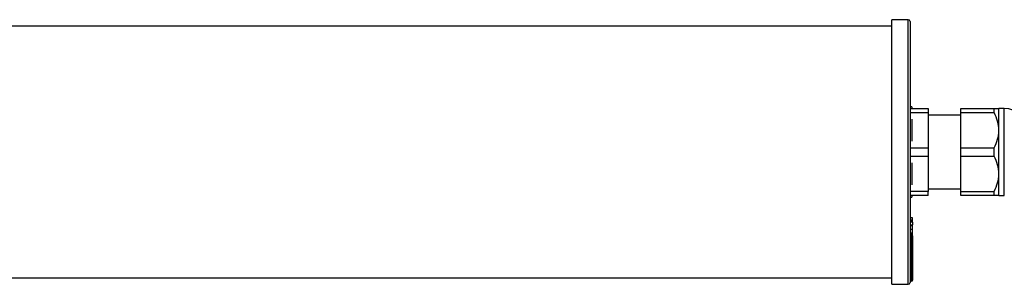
# Model space of a CAD drawing. Header units: millimetres. Extents: x -632 to 1005, y 414 to 492.
# Tile 2 of 5: x 596 to 867, y 416 to 489. Entities that reach past the tile are written whole.
import ezdxf

# ---------------------------------------------------------------- set-up
doc = ezdxf.new("R2010")
doc.units = ezdxf.units.MM

msp = doc.modelspace()

# ---------------------------------------------------------------- linework, layer by layer
at = {"color": 7, "linetype": 'Continuous', "lineweight": 25}
for p, q in [((840.72, 489.28), (836.22, 489.28)), ((836.22, 416.28), (836.22, 489.28)), ((836.22, 487.53), (-625.78, 487.53)), ((841.22, 488.78), (841.22, 416.78)), ((841.72, 465.28), (841.22, 465.28)), ((841.22, 464.78), (846.22, 464.78)), ((841.72, 465.28), (841.72, 464.78)), ((846.22, 464.78), (846.22, 463.64)), ((855.22, 464.78), (864.47, 464.78)), ((855.22, 463.64), (855.22, 464.78)), ((864.47, 463.64), (864.47, 464.78)), ((867.22, 464.78), (865.72, 464.78)), ((865.72, 458.78), (865.72, 464.78)), ((841.22, 463.64), (846.22, 463.64)), ((841.72, 461.81), (841.72, 455.75)), ((846.22, 463.64), (846.22, 453.91)), ((855.22, 462.98), (846.22, 462.98)), ((855.22, 463.64), (864.47, 463.64)), ((855.22, 453.91), (855.22, 463.64)), ((865.72, 446.78), (865.72, 458.78)), ((841.22, 453.91), (846.22, 453.91)), ((846.22, 453.91), (846.22, 451.64)), ((855.22, 453.91), (864.47, 453.91)), ((855.22, 451.64), (855.22, 453.91)), ((864.47, 451.64), (864.47, 453.91)), ((841.22, 451.64), (846.22, 451.64)), ((846.22, 451.64), (846.22, 441.91)), ((855.22, 451.64), (864.47, 451.64)), ((855.22, 441.91), (855.22, 451.64)), ((841.72, 449.81), (841.72, 443.75)), ((865.72, 440.78), (865.72, 446.78)), ((846.22, 441.91), (841.22, 441.91)), ((846.22, 440.78), (841.22, 440.78)), ((841.22, 440.28), (841.72, 440.28)), ((841.72, 440.78), (841.72, 440.28)), ((846.22, 442.58), (855.22, 442.58)), ((846.22, 440.78), (846.22, 441.91)), ((855.22, 441.91), (864.47, 441.91)), ((855.22, 440.78), (855.22, 441.91)), ((864.47, 440.78), (855.22, 440.78)), ((864.47, 440.78), (864.47, 441.91)), ((865.72, 440.78), (867.22, 440.78)), ((841.92, 434.61), (841.22, 434.61)), ((841.92, 434.15), (841.92, 434.61)), ((842.01, 434.01), (841.22, 434.01)), ((841.92, 433.75), (841.22, 433.75)), ((841.92, 433.4), (841.22, 433.4)), ((841.22, 432.7), (841.92, 432.7)), ((841.92, 432.6), (841.22, 432.6)), ((841.92, 432.42), (841.22, 432.42)), ((841.92, 433.4), (841.92, 433.05)), ((841.92, 433.05), (841.92, 432.7)), ((842.01, 432.88), (841.92, 432.88)), ((841.92, 432.42), (841.92, 432.6)), ((841.92, 431.42), (841.92, 432.42)), ((841.92, 431.42), (841.22, 431.42)), ((841.92, 430.43), (841.22, 430.43)), ((841.92, 430.38), (841.22, 430.38)), ((841.92, 430.02), (841.22, 430.02)), ((841.72, 429.86), (841.22, 429.86)), ((841.72, 429.8), (841.22, 429.8)), ((841.72, 427.96), (841.72, 429.8)), ((841.92, 429.85), (841.79, 429.85)), ((841.92, 430.43), (841.92, 431.42)), ((841.92, 430.81), (842.01, 430.81)), ((841.92, 430.38), (841.92, 430.43)), ((841.92, 430.02), (841.92, 430.38)), ((841.92, 429.85), (841.92, 430.02)), ((841.92, 429.66), (841.92, 427.82)), ((841.72, 427.96), (841.22, 427.96)), ((841.72, 427.68), (841.22, 427.68)), ((841.72, 427.54), (841.22, 427.54)), ((841.22, 427.48), (841.72, 427.48)), ((841.72, 427.68), (841.72, 427.96)), ((841.72, 427.54), (841.72, 427.68)), ((841.92, 427.82), (841.92, 427.68)), ((841.92, 427.68), (841.92, 425.77)), ((841.72, 425.9), (841.22, 425.9)), ((841.72, 425.62), (841.22, 425.62)), ((841.72, 425.4), (841.22, 425.4)), ((841.22, 425.35), (841.72, 425.35)), ((841.72, 423.95), (841.22, 423.95)), ((841.72, 425.62), (841.72, 425.9)), ((841.72, 425.4), (841.72, 425.62)), ((841.72, 423.67), (841.72, 423.95)), ((841.92, 425.77), (841.92, 425.55)), ((841.92, 425.55), (841.92, 423.84)), ((841.92, 423.84), (841.92, 423.72)), ((841.92, 423.72), (841.92, 422.21)), ((841.72, 423.67), (841.22, 423.67)), ((841.72, 423.56), (841.22, 423.56)), ((841.22, 423.52), (841.72, 423.52)), ((841.72, 422.31), (841.22, 422.31)), ((841.72, 422.04), (841.22, 422.04)), ((841.72, 421.86), (841.22, 421.86)), ((841.22, 421.83), (841.72, 421.83)), ((841.72, 423.56), (841.72, 423.67)), ((841.72, 422.04), (841.72, 422.31)), ((841.72, 421.86), (841.72, 422.04)), ((841.92, 422.21), (841.92, 422.03)), ((841.92, 422.03), (841.92, 420.74)), ((841.72, 420.82), (841.22, 420.82)), ((841.72, 420.56), (841.22, 420.56)), ((841.72, 420.47), (841.22, 420.47)), ((841.22, 420.45), (841.72, 420.45)), ((841.72, 419.64), (841.22, 419.64)), ((841.72, 419.39), (841.22, 419.39)), ((841.72, 419.27), (841.22, 419.27)), ((841.22, 419.25), (841.72, 419.25)), ((841.72, 418.66), (841.22, 418.66)), ((841.72, 418.42), (841.22, 418.42)), ((841.72, 418.37), (841.22, 418.37)), ((841.22, 418.36), (841.72, 418.36)), ((841.72, 420.56), (841.72, 420.82)), ((841.72, 420.47), (841.72, 420.56)), ((841.72, 419.39), (841.72, 419.64)), ((841.72, 419.27), (841.72, 419.39)), ((841.72, 418.42), (841.72, 418.66)), ((841.72, 418.37), (841.72, 418.42)), ((841.92, 420.74), (841.92, 420.65)), ((841.92, 420.65), (841.92, 419.57)), ((841.92, 419.57), (841.92, 419.45)), ((841.92, 419.45), (841.92, 418.61)), ((841.92, 418.61), (841.92, 418.56)), ((841.92, 418.56), (841.92, 417.95)), ((-625.78, 418.03), (836.22, 418.03)), ((836.22, 416.28), (840.72, 416.28)), ((841.72, 417.98), (841.22, 417.98)), ((841.72, 417.75), (841.22, 417.75)), ((841.22, 417.69), (841.72, 417.69)), ((841.72, 417.69), (841.22, 417.69)), ((841.72, 417.54), (841.22, 417.54)), ((841.72, 417.32), (841.22, 417.32)), ((841.22, 417.31), (841.72, 417.31)), ((841.72, 417.31), (841.22, 417.31)), ((841.72, 417.18), (841.22, 417.18)), ((841.72, 417.75), (841.72, 417.98)), ((841.72, 417.69), (841.72, 417.75)), ((841.72, 417.32), (841.72, 417.54)), ((841.72, 417.31), (841.72, 417.32)), ((841.92, 417.95), (841.92, 417.89)), ((841.92, 417.89), (841.92, 417.52)), ((841.92, 417.52), (841.92, 417.51)), ((841.92, 417.51), (841.92, 417.38))]:
    msp.add_line(p, q, dxfattribs=at)
at = {"color": 8, "linetype": 'Continuous', "lineweight": 25}
for p, q in [((840.72, 416.28), (840.72, 489.28)), ((867.22, 440.78), (867.22, 464.78)), ((841.72, 429.8), (841.72, 429.86)), ((841.72, 427.48), (841.72, 427.54)), ((841.72, 425.9), (841.72, 427.48)), ((841.72, 425.35), (841.72, 425.4)), ((841.72, 423.95), (841.72, 425.35)), ((841.72, 423.52), (841.72, 423.56)), ((841.72, 422.31), (841.72, 423.52)), ((841.72, 421.83), (841.72, 421.86)), ((841.72, 420.82), (841.72, 421.83)), ((841.72, 420.45), (841.72, 420.47)), ((841.72, 419.64), (841.72, 420.45)), ((841.72, 419.25), (841.72, 419.27)), ((841.72, 418.66), (841.72, 419.25)), ((841.72, 418.36), (841.72, 418.37)), ((841.72, 417.98), (841.72, 418.36)), ((841.72, 417.69), (841.72, 417.69)), ((841.72, 417.54), (841.72, 417.69)), ((841.72, 417.31), (841.72, 417.31)), ((841.72, 417.18), (841.72, 417.31)), ((841.88, 417.38), (841.92, 417.38))]:
    msp.add_line(p, q, dxfattribs=at)
at = {"color": 7, "linetype": 'Continuous', "lineweight": 25, "flags": 128}
for points in [[(841.72, 425.9), (841.76, 425.9), (841.8, 425.89), (841.83, 425.88), (841.86, 425.86), (841.89, 425.85), (841.91, 425.82), (841.92, 425.8), (841.92, 425.77)], [(841.92, 423.84), (841.92, 423.86), (841.91, 423.88), (841.89, 423.9), (841.86, 423.92), (841.83, 423.93), (841.8, 423.94), (841.76, 423.95), (841.72, 423.95)], [(841.72, 422.31), (841.76, 422.31), (841.8, 422.3), (841.83, 422.29), (841.86, 422.28), (841.89, 422.26), (841.91, 422.25), (841.92, 422.23), (841.92, 422.21)], [(841.92, 420.74), (841.92, 420.75), (841.91, 420.77), (841.89, 420.79), (841.86, 420.8), (841.83, 420.81), (841.8, 420.82), (841.76, 420.82), (841.72, 420.82)], [(841.72, 419.64), (841.76, 419.64), (841.8, 419.64), (841.83, 419.63), (841.86, 419.62), (841.89, 419.61), (841.91, 419.6), (841.92, 419.59), (841.92, 419.57)]]:
    msp.add_lwpolyline(points, dxfattribs=at)
at = {"color": 7, "linetype": 'Continuous', "lineweight": 25}
for centre, radius, start, end in [((840.72, 488.78), 0.5, 0, 90), ((867.22, 458.78), 6, 0, 90), ((841.72, 429.66), 0.2, 0, 90), ((841.75, 429.62), 0.179, 11.4218, 98.0495), ((841.75, 427.78), 0.179, 11.4218, 98.0495), ((841.75, 427.85), 0.179, 261.9505, 348.5782), ((841.72, 427.68), 0.2, 270, 0), ((841.75, 427.71), 0.179, 261.9505, 348.5782), ((841.74, 425.8), 0.181, 263.4591, 351.4483), ((841.72, 425.55), 0.2, 270, 0), ((841.74, 425.58), 0.181, 263.4591, 351.4483), ((841.74, 423.86), 0.185, 264.8889, 353.7565), ((841.72, 423.72), 0.2, 270, 0), ((841.74, 423.74), 0.185, 264.8889, 353.7565), ((841.74, 422.22), 0.188, 266.1887, 355.5981), ((841.72, 422.03), 0.2, 270, 0), ((841.74, 422.05), 0.188, 266.1887, 355.5981), ((841.73, 420.75), 0.191, 267.3247, 357.0479), ((841.72, 420.65), 0.2, 270, 360), ((841.73, 420.66), 0.191, 267.3247, 357.0479), ((841.73, 419.58), 0.194, 268.2746, 358.1638), ((841.72, 419.45), 0.2, 270, 0), ((841.73, 419.46), 0.194, 268.2746, 358.1638), ((841.77, 418.43), 0.237, 49.6093, 101.3691), ((841.73, 418.61), 0.197, 269.0242, 358.9898), ((841.72, 418.56), 0.2, 270, 360), ((841.73, 418.56), 0.197, 269.0242, 358.9898), ((840.72, 416.78), 0.5, 270, 0), ((841.77, 417.67), 0.318, 61.5184, 98.7795), ((841.72, 417.95), 0.198, 269.5648, 359.5581), ((841.72, 417.89), 0.2, 270, 0), ((841.72, 417.89), 0.198, 269.5648, 359.5581), ((841.77, 416.95), 0.589, 75.2041, 94.8338), ((841.72, 417.52), 0.2, 269.891, 359.8906), ((841.72, 417.51), 0.2, 270, 0), ((841.72, 417.51), 0.2, 269.891, 359.8906), ((841.72, 417.38), 0.2, 270, 0)]:
    msp.add_arc(centre, radius, start, end, dxfattribs=at)
for points, knots in [([(864.47, 464.78), (864.85, 464.78), (865.16, 464.78), (865.49, 464.78), (865.58, 464.78), (865.69, 464.78), (865.72, 464.78), (865.72, 464.78)], [0, 0, 0, 0, 0.5, 0.5, 0.75, 0.75, 1, 1, 1, 1]), ([(865.72, 458.78), (865.72, 459.62), (865.6, 460.45), (865.17, 462.07), (864.85, 462.87), (864.47, 463.64)], [0, 0, 0, 0, 0.5, 0.5, 1, 1, 1, 1]), ([(864.47, 453.91), (864.85, 454.69), (865.16, 455.48), (865.49, 456.69), (865.58, 457.1), (865.69, 457.93), (865.72, 458.36), (865.72, 458.78)], [0, 0, 0, 0, 0.5, 0.5, 0.75, 0.75, 1, 1, 1, 1]), ([(865.72, 446.78), (865.72, 447.62), (865.6, 448.45), (865.17, 450.07), (864.85, 450.87), (864.47, 451.64)], [0, 0, 0, 0, 0.5, 0.5, 1, 1, 1, 1]), ([(864.47, 441.91), (864.85, 442.69), (865.16, 443.48), (865.49, 444.69), (865.58, 445.1), (865.69, 445.93), (865.72, 446.36), (865.72, 446.78)], [0, 0, 0, 0, 0.5, 0.5, 0.75, 0.75, 1, 1, 1, 1]), ([(865.72, 440.78), (865.72, 440.78), (865.6, 440.78), (865.17, 440.78), (864.85, 440.78), (864.47, 440.78)], [0, 0, 0, 0, 0.5, 0.5, 1, 1, 1, 1]), ([(841.92, 433.45), (841.92, 433.47), (841.92, 433.59), (841.92, 433.68), (841.92, 433.75)], [0, 0, 0, 0, 0.152367, 1, 1, 1, 1])]:
    msp.add_open_spline(points, degree=3, knots=knots, dxfattribs=at)

doc.saveas('drawing.dxf')
